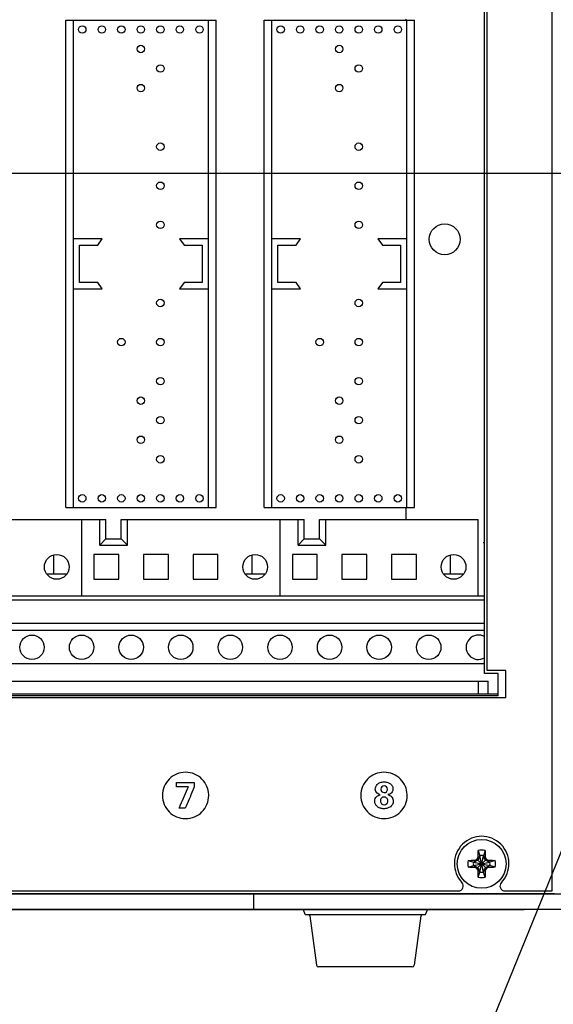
# Model space of a CAD drawing. Header units: inches. Extents: x 0 to 34, y 0 to 22.
# Tile 45 of 84: x 27.305 to 27.843, y 14.157 to 15.149. Entities that reach past the tile are written whole.
import ezdxf

# ---------------------------------------------------------------- set-up
doc = ezdxf.new("R2010")
doc.units = ezdxf.units.IN
doc.header["$LTSCALE"] = 1.87
doc.header["$MEASUREMENT"] = 0
doc.layers.get('0').update_dxf_attribs({"linetype": 'CONTINUOUS'})
for name, color, linetype in [('5_ALL_CURVES', 7, 'CONTINUOUS'), ('DATUMCURVES', 7, 'CONTINUOUS'), ('DETAIL', 7, 'CONTINUOUS'), ('DIMENSIONS', 7, 'CONTINUOUS'), ('TRASH', 7, 'CONTINUOUS')]:
    doc.layers.add(name, color=color, linetype=linetype)
doc.styles.get("Standard").update_dxf_attribs({"font": 'txt', "width": 0.8})
doc.dimstyles.new('DIMSTYLE_2', dxfattribs={"dimtxt": 0.125, "dimasz": 0.18, "dimexe": 0.18, "dimexo": 0.0625, "dimgap": 0.09, "dimtad": 0, "dimtih": 1, "dimtoh": 1, "dimlfac": 4, "dimzin": 4, "dimdsep": 46, "dimtxsty": 'STANDARD', "dimblk": '_FILLED', "dimblk1": '_FILLED', "dimblk2": '_FILLED', "dimcen": 0.09, "dimadec": 0, "dimazin": 0, "dimtp": 0.01, "dimtm": 0.01, "dimtfac": 1, "dimtofl": 0, "dimtmove": 0, "dimatfit": 3, "dimldrblk": '_FILLED', "dimfxl": 1, "dimtolj": 1, "dimtzin": 4, "dimarcsym": 0})

# ---------------------------------------------------------------- blocks, each defined once
blk = doc.blocks.new('_FILLED')
at = {"color": 0, "linetype": 'BYBLOCK'}
blk.add_solid([(0, 0), (-1, 0.1736), (-1, -0.1736)], dxfattribs=at)
blk = doc.blocks.new('*D23')
at = {"layer": 'DIMENSIONS', "color": 2, "linetype": 'CONTINUOUS'}
for p, q in [((23.69437, 15.99483), (23.69437, 16.35483)), ((25.32187, 15.99483), (23.56937, 15.99483)), ((28.25111, 15.48955), (23.56937, 15.48955)), ((23.69437, 15.48955), (23.69437, 15.12955))]:
    blk.add_line(p, q, dxfattribs=at)
at = {"layer": 'DIMENSIONS', "color": 2, "linetype": 'CONTINUOUS', "xscale": 0.18, "yscale": 0.18, "zscale": 0.18}
for p, rotation in [((23.69437, 15.99483), 270), ((23.69437, 15.48955), 90)]:
    blk.add_blockref('_FILLED', p, dxfattribs=dict(at, rotation=rotation))
at = {"layer": 'DIMENSIONS', "color": 2, "linetype": 'CONTINUOUS', "width": 0.8}
for s, p in [('2.02', (23.39437, 15.79797)), ('[', (23.39437, 15.61047)), (']', (23.89437, 15.61047)), ('51.3', (23.49437, 15.61047))]:
    blk.add_text(s, height=0.125, dxfattribs=at).set_placement(p)
blk = doc.blocks.new('*D24')
at = {"layer": 'DIMENSIONS', "color": 2, "linetype": 'CONTINUOUS'}
for p, q in [((22.94437, 15.99483), (22.94437, 16.35483)), ((25.32187, 15.99483), (22.81937, 15.99483)), ((28.27959, 14.9938), (22.81937, 14.9938)), ((22.94437, 14.9938), (22.94437, 14.6338))]:
    blk.add_line(p, q, dxfattribs=at)
at = {"layer": 'DIMENSIONS', "color": 2, "linetype": 'CONTINUOUS', "xscale": 0.18, "yscale": 0.18, "zscale": 0.18}
for p, rotation in [((22.94437, 15.99483), 270), ((22.94437, 14.9938), 90)]:
    blk.add_blockref('_FILLED', p, dxfattribs=dict(at, rotation=rotation))
at = {"layer": 'DIMENSIONS', "color": 2, "linetype": 'CONTINUOUS', "width": 0.8}
for s, p in [('4.00', (22.59437, 15.3653)), ('[', (22.59437, 15.1778)), (']', (23.19437, 15.1778)), ('101.7', (22.69437, 15.1778))]:
    blk.add_text(s, height=0.125, dxfattribs=at).set_placement(p)

msp = doc.modelspace()

# ---------------------------------------------------------------- linework, layer by layer
at = {"color": 7, "linetype": 'CONTINUOUS'}
for p, q in [((27.84137, 14.27083), (27.84137, 15.96883)), ((27.77337, 14.48997), (27.77337, 15.77668)), ((27.77587, 14.49283), (27.77587, 15.77933)), ((27.351, 14.65698), (27.351, 15.14812)), ((27.351, 15.14812), (27.50257, 15.14812)), ((27.35875, 14.65698), (27.35875, 15.14812)), ((27.49482, 14.65698), (27.49482, 15.14812)), ((27.50257, 14.65698), (27.50257, 15.14812)), ((27.551, 14.65698), (27.551, 15.14812)), ((27.551, 15.14812), (27.70257, 15.14812)), ((27.55875, 14.65698), (27.55875, 15.14812)), ((27.69482, 14.65698), (27.69482, 15.14812)), ((27.70257, 14.65698), (27.70257, 15.14812)), ((27.38775, 14.9278), (27.35875, 14.9278)), ((27.36487, 14.8838), (27.36487, 14.9213)), ((27.36487, 14.9213), (27.38325, 14.9213)), ((27.38325, 14.9213), (27.38775, 14.9278)), ((27.49482, 14.9278), (27.46582, 14.9278)), ((27.46582, 14.9278), (27.47032, 14.9213)), ((27.47032, 14.9213), (27.4887, 14.9213)), ((27.4887, 14.9213), (27.4887, 14.8838)), ((27.58775, 14.9278), (27.55875, 14.9278)), ((27.56487, 14.9213), (27.58325, 14.9213)), ((27.56487, 14.8838), (27.56487, 14.9213)), ((27.58325, 14.9213), (27.58775, 14.9278)), ((27.69482, 14.9278), (27.66582, 14.9278)), ((27.66582, 14.9278), (27.67032, 14.9213)), ((27.67032, 14.9213), (27.6887, 14.9213)), ((27.6887, 14.9213), (27.6887, 14.8838)), ((27.38325, 14.8838), (27.36487, 14.8838)), ((27.38775, 14.8773), (27.38325, 14.8838)), ((27.47032, 14.8838), (27.46582, 14.8773)), ((27.4887, 14.8838), (27.47032, 14.8838)), ((27.58325, 14.8838), (27.56487, 14.8838)), ((27.58775, 14.8773), (27.58325, 14.8838)), ((27.67032, 14.8838), (27.66582, 14.8773)), ((27.6887, 14.8838), (27.67032, 14.8838)), ((27.35875, 14.8773), (27.38775, 14.8773)), ((27.46582, 14.8773), (27.49482, 14.8773)), ((27.55875, 14.8773), (27.58775, 14.8773)), ((27.66582, 14.8773), (27.69482, 14.8773)), ((27.351, 14.65698), (27.50257, 14.65698)), ((27.551, 14.65698), (27.70257, 14.65698)), ((27.20702, 14.64508), (27.39152, 14.64508)), ((27.36702, 14.64508), (27.36702, 14.56782)), ((27.38527, 14.61914), (27.38527, 14.64508)), ((27.39152, 14.62539), (27.39152, 14.64508)), ((27.40702, 14.64508), (27.59152, 14.64508)), ((27.40702, 14.62539), (27.40702, 14.64508)), ((27.41327, 14.61914), (27.41327, 14.64508)), ((27.56702, 14.64508), (27.56702, 14.56782)), ((27.58527, 14.61914), (27.58527, 14.64508)), ((27.59152, 14.62539), (27.59152, 14.64508)), ((27.60702, 14.64508), (27.76702, 14.64508)), ((27.60702, 14.62539), (27.60702, 14.64508)), ((27.61327, 14.61914), (27.61327, 14.64508)), ((27.76702, 14.56782), (27.76702, 14.64508)), ((27.39152, 14.62539), (27.38527, 14.61914)), ((27.39152, 14.62539), (27.40702, 14.62539)), ((27.40702, 14.62539), (27.41327, 14.61914)), ((27.59152, 14.62539), (27.58527, 14.61914)), ((27.59152, 14.62539), (27.60702, 14.62539)), ((27.60702, 14.62539), (27.61327, 14.61914)), ((27.38527, 14.61914), (27.41327, 14.61914)), ((27.58527, 14.61914), (27.61327, 14.61914)), ((27.33902, 14.59032), (27.33902, 14.60932)), ((27.40452, 14.60982), (27.37952, 14.60982)), ((27.37952, 14.60982), (27.37952, 14.58482)), ((27.40452, 14.58482), (27.40452, 14.60982)), ((27.45452, 14.60982), (27.42952, 14.60982)), ((27.42952, 14.60982), (27.42952, 14.58482)), ((27.45452, 14.58482), (27.45452, 14.60982)), ((27.50452, 14.60982), (27.47952, 14.60982)), ((27.47952, 14.60982), (27.47952, 14.58482)), ((27.50452, 14.58482), (27.50452, 14.60982)), ((27.53902, 14.59032), (27.53902, 14.60932)), ((27.60452, 14.60982), (27.57952, 14.60982)), ((27.57952, 14.60982), (27.57952, 14.58482)), ((27.60452, 14.58482), (27.60452, 14.60982)), ((27.65452, 14.60982), (27.62952, 14.60982)), ((27.62952, 14.60982), (27.62952, 14.58482)), ((27.65452, 14.58482), (27.65452, 14.60982)), ((27.70452, 14.60982), (27.67952, 14.60982)), ((27.67952, 14.60982), (27.67952, 14.58482)), ((27.70452, 14.58482), (27.70452, 14.60982)), ((27.73902, 14.59032), (27.73902, 14.60932)), ((27.33184, 14.59032), (27.35219, 14.59032)), ((27.37952, 14.58482), (27.40452, 14.58482)), ((27.42952, 14.58482), (27.45452, 14.58482)), ((27.47952, 14.58482), (27.50452, 14.58482)), ((27.53184, 14.59032), (27.55219, 14.59032)), ((27.57952, 14.58482), (27.60452, 14.58482)), ((27.62952, 14.58482), (27.65452, 14.58482)), ((27.67952, 14.58482), (27.70452, 14.58482)), ((27.73184, 14.59032), (27.75219, 14.59032)), ((27.77337, 14.56772), (25.57037, 14.56772)), ((27.77337, 14.56379), (25.57037, 14.56379)), ((27.77337, 14.54016), (25.57037, 14.54016)), ((27.77337, 14.53321), (25.57037, 14.53321)), ((27.77337, 14.49975), (25.57037, 14.49975)), ((27.78687, 14.48997), (27.77337, 14.48997)), ((27.79487, 14.49283), (27.77587, 14.49283)), ((27.78687, 14.46747), (27.78687, 14.48997)), ((27.79487, 14.46533), (27.79487, 14.49283)), ((25.56953, 14.48209), (27.77703, 14.48209)), ((27.76703, 14.4693), (27.76703, 14.48209)), ((27.77703, 14.4693), (27.77703, 14.48209)), ((27.79487, 14.46533), (25.56787, 14.46533)), ((25.56953, 14.4693), (27.78687, 14.4693)), ((27.78687, 14.46747), (25.57037, 14.46747)), ((27.76865, 14.30563), (27.76652, 14.30193)), ((27.76669, 14.30467), (27.76865, 14.30563)), ((27.76696, 14.31156), (27.76865, 14.30631)), ((27.77209, 14.28984), (27.76865, 14.30631)), ((27.76865, 14.30631), (27.76865, 14.30563)), ((27.76865, 14.28984), (27.77209, 14.30631)), ((27.77209, 14.29053), (27.76865, 14.30563)), ((27.76865, 14.29053), (27.77209, 14.30563)), ((27.77378, 14.31156), (27.77209, 14.30631)), ((27.77209, 14.30563), (27.77209, 14.30631)), ((27.77405, 14.30467), (27.77209, 14.30563)), ((27.77423, 14.30193), (27.77209, 14.30563)), ((27.75689, 14.30149), (27.76213, 14.2998)), ((27.75689, 14.29467), (27.76213, 14.29636)), ((27.76213, 14.29636), (27.77861, 14.2998)), ((27.76282, 14.2998), (27.76213, 14.2998)), ((27.76213, 14.2998), (27.77861, 14.29636)), ((27.76213, 14.29636), (27.76282, 14.29636)), ((27.76652, 14.30193), (27.76282, 14.2998)), ((27.76282, 14.2998), (27.76378, 14.30176)), ((27.76282, 14.29636), (27.77792, 14.2998)), ((27.76282, 14.2998), (27.77792, 14.29636)), ((27.76282, 14.29636), (27.76652, 14.29422)), ((27.76378, 14.2944), (27.76282, 14.29636)), ((27.76562, 14.30283), (27.77513, 14.29332)), ((27.76562, 14.29332), (27.77513, 14.30283)), ((27.77792, 14.2998), (27.77423, 14.30193)), ((27.77423, 14.29422), (27.77792, 14.29636)), ((27.77696, 14.30176), (27.77792, 14.2998)), ((27.77792, 14.29636), (27.77696, 14.2944)), ((27.77861, 14.2998), (27.77792, 14.2998)), ((27.77792, 14.29636), (27.77861, 14.29636)), ((27.78385, 14.30149), (27.77861, 14.2998)), ((27.78385, 14.29467), (27.77861, 14.29636)), ((27.76652, 14.29422), (27.76865, 14.29053)), ((27.76865, 14.29053), (27.76669, 14.29149)), ((27.76696, 14.2846), (27.76865, 14.28984)), ((27.76865, 14.29053), (27.76865, 14.28984)), ((27.77209, 14.29053), (27.77423, 14.29422)), ((27.77405, 14.29149), (27.77209, 14.29053)), ((27.77209, 14.28984), (27.77209, 14.29053)), ((27.77378, 14.2846), (27.77209, 14.28984)), ((25.44062, 14.26783), (29.64062, 14.26783)), ((25.44687, 14.26833), (27.84387, 14.26833)), ((25.54382, 14.27083), (27.74692, 14.27083)), ((27.79382, 14.27083), (27.84137, 14.27083)), ((25.38437, 14.25233), (29.69687, 14.25233)), ((27.81312, 14.25183), (25.63437, 14.25183)), ((27.59232, 14.24716), (27.59062, 14.25183)), ((27.71345, 14.24683), (27.59279, 14.24683)), ((27.59702, 14.24575), (27.60401, 14.19605)), ((27.70922, 14.24575), (27.70224, 14.19605)), ((27.71392, 14.24716), (27.71562, 14.25183)), ((27.81312, 14.25233), (27.81312, 14.25183)), ((27.70025, 14.19433), (27.60599, 14.19433))]:
    msp.add_line(p, q, dxfattribs=at)
for centre, radius in [((27.36773, 15.13877), 0.00375), ((27.38741, 15.13877), 0.00375), ((27.4071, 15.13877), 0.00375), ((27.42678, 15.13877), 0.00375), ((27.44647, 15.13877), 0.00375), ((27.46615, 15.13877), 0.00375), ((27.48584, 15.13877), 0.00375), ((27.56773, 15.13877), 0.00375), ((27.58741, 15.13877), 0.00375), ((27.6071, 15.13877), 0.00375), ((27.62678, 15.13877), 0.00375), ((27.64647, 15.13877), 0.00375), ((27.66615, 15.13877), 0.00375), ((27.68584, 15.13877), 0.00375), ((27.42678, 15.11908), 0.00375), ((27.62678, 15.11908), 0.00375), ((27.44647, 15.0994), 0.00375), ((27.64647, 15.0994), 0.00375), ((27.42678, 15.07971), 0.00375), ((27.62678, 15.07971), 0.00375), ((27.44647, 15.02066), 0.00375), ((27.64647, 15.02066), 0.00375), ((27.44647, 14.98129), 0.00375), ((27.64647, 14.98129), 0.00375), ((27.44647, 14.94192), 0.00375), ((27.64647, 14.94192), 0.00375), ((27.73309, 14.92734), 0.01562), ((27.44647, 14.86318), 0.00375), ((27.64647, 14.86318), 0.00375), ((27.4071, 14.82381), 0.00375), ((27.44647, 14.82381), 0.00375), ((27.6071, 14.82381), 0.00375), ((27.64647, 14.82381), 0.00375), ((27.44647, 14.78444), 0.00375), ((27.64647, 14.78444), 0.00375), ((27.42678, 14.76475), 0.00375), ((27.62678, 14.76475), 0.00375), ((27.44647, 14.74507), 0.00375), ((27.64647, 14.74507), 0.00375), ((27.42678, 14.72538), 0.00375), ((27.62678, 14.72538), 0.00375), ((27.44647, 14.7057), 0.00375), ((27.64647, 14.7057), 0.00375), ((27.36773, 14.66633), 0.00375), ((27.38741, 14.66633), 0.00375), ((27.4071, 14.66633), 0.00375), ((27.42678, 14.66633), 0.00375), ((27.44647, 14.66633), 0.00375), ((27.46615, 14.66633), 0.00375), ((27.48584, 14.66633), 0.00375), ((27.56773, 14.66633), 0.00375), ((27.58741, 14.66633), 0.00375), ((27.6071, 14.66633), 0.00375), ((27.62678, 14.66633), 0.00375), ((27.64647, 14.66633), 0.00375), ((27.66615, 14.66633), 0.00375), ((27.68584, 14.66633), 0.00375), ((27.34202, 14.59732), 0.0125), ((27.54202, 14.59732), 0.0125), ((27.74202, 14.59732), 0.0125), ((27.31703, 14.51629), 0.0123), ((27.36703, 14.51629), 0.0123), ((27.41703, 14.51629), 0.0123), ((27.46703, 14.51629), 0.0123), ((27.51703, 14.51629), 0.0123), ((27.56703, 14.51629), 0.0123), ((27.61703, 14.51629), 0.0123), ((27.66703, 14.51629), 0.0123), ((27.71703, 14.51629), 0.0123), ((27.77037, 14.29808), 0.02461)]:
    msp.add_circle(centre, radius, dxfattribs=at)
for centre, radius, start, end in [((27.76703, 14.51629), 0.0123, 58.33678, 301.66322), ((27.77037, 14.29833), 0.0275, 316.18694, 223.81306), ((27.77037, 14.29808), 0.01391, 75.81313, 104.18687), ((27.77037, 14.29808), 0.00842, 78.18933, 101.81067), ((27.77037, 14.29808), 0.01391, 165.81313, 194.18687), ((27.77037, 14.29808), 0.00842, 168.18933, 191.81067), ((27.77037, 14.29808), 0.00842, 348.18933, 11.81067), ((27.77037, 14.29808), 0.01391, 345.81313, 14.18687), ((27.77037, 14.29808), 0.00842, 258.18933, 281.81067), ((27.74692, 14.27583), 0.005, 270, 43.81306), ((27.77037, 14.29808), 0.01391, 255.81313, 284.18687), ((27.79382, 14.27583), 0.005, 136.18694, 270), ((27.59279, 14.24733), 0.0005, 200, 270), ((27.59579, 14.24558), 0.00125, 8, 90), ((27.71046, 14.24558), 0.00125, 90, 172), ((27.71345, 14.24733), 0.0005, 270, 340), ((27.60599, 14.19633), 0.002, 188, 270), ((27.70025, 14.19633), 0.002, 270, 352)]:
    msp.add_arc(centre, radius, start, end, dxfattribs=at)
for points, knots in [([(27.76669, 14.30467), (27.7667, 14.30485), (27.76671, 14.30523), (27.76672, 14.30583), (27.76673, 14.30624), (27.76674, 14.30646)], [0, 0, 0, 0, 0.304476, 0.636203, 1, 1, 1, 1]), ([(27.76674, 14.30646), (27.76674, 14.30674), (27.76676, 14.30732), (27.76679, 14.30825), (27.76684, 14.30927), (27.76689, 14.31038), (27.76694, 14.31116), (27.76696, 14.31156)], [0, 0, 0, 0, 0.164165, 0.344085, 0.543583, 0.764145, 1, 1, 1, 1]), ([(27.77378, 14.31156), (27.7738, 14.31117), (27.77385, 14.3104), (27.77391, 14.30929), (27.77395, 14.30826), (27.77398, 14.30733), (27.774, 14.30674), (27.77401, 14.30646)], [0, 0, 0, 0, 0.230581, 0.451478, 0.653011, 0.834737, 1, 1, 1, 1]), ([(27.77401, 14.30646), (27.77401, 14.30624), (27.77402, 14.30583), (27.77404, 14.30523), (27.77405, 14.30485), (27.77405, 14.30467)], [0, 0, 0, 0, 0.363282, 0.695398, 1, 1, 1, 1]), ([(27.75689, 14.30149), (27.75728, 14.30151), (27.75805, 14.30156), (27.75916, 14.30161), (27.76019, 14.30165), (27.76112, 14.30169), (27.76171, 14.30171), (27.76199, 14.30171)], [0, 0, 0, 0, 0.230581, 0.451477, 0.653011, 0.834737, 1, 1, 1, 1]), ([(27.76199, 14.30171), (27.76221, 14.30172), (27.76262, 14.30173), (27.76322, 14.30174), (27.7636, 14.30175), (27.76378, 14.30176)], [0, 0, 0, 0, 0.363242, 0.695392, 1, 1, 1, 1]), ([(27.76378, 14.30176), (27.76393, 14.30185), (27.76424, 14.30203), (27.7647, 14.3023), (27.76516, 14.30256), (27.76547, 14.30274), (27.76562, 14.30283)], [0, 0, 0, 0, 0.250891, 0.501855, 0.751823, 1, 1, 1, 1]), ([(27.76562, 14.30283), (27.76571, 14.30298), (27.76589, 14.30329), (27.76615, 14.30375), (27.76642, 14.30421), (27.7666, 14.30452), (27.76669, 14.30467)], [0, 0, 0, 0, 0.249089, 0.499407, 0.750091, 1, 1, 1, 1]), ([(27.77405, 14.30467), (27.77414, 14.30452), (27.77432, 14.30421), (27.77459, 14.30375), (27.77486, 14.30329), (27.77504, 14.30298), (27.77513, 14.30283)], [0, 0, 0, 0, 0.25105, 0.502031, 0.751928, 1, 1, 1, 1]), ([(27.77513, 14.30283), (27.77528, 14.30274), (27.77558, 14.30256), (27.77604, 14.3023), (27.7765, 14.30203), (27.77681, 14.30185), (27.77696, 14.30176)], [0, 0, 0, 0, 0.249088, 0.499406, 0.75009, 1, 1, 1, 1]), ([(27.77696, 14.30176), (27.77715, 14.30175), (27.77753, 14.30174), (27.77812, 14.30173), (27.77854, 14.30172), (27.77875, 14.30171)], [0, 0, 0, 0, 0.304476, 0.636203, 1, 1, 1, 1]), ([(27.77875, 14.30171), (27.77903, 14.30171), (27.77962, 14.30169), (27.78054, 14.30166), (27.78156, 14.30161), (27.78268, 14.30156), (27.78345, 14.30151), (27.78385, 14.30149)], [0, 0, 0, 0, 0.164165, 0.344085, 0.543582, 0.764145, 1, 1, 1, 1]), ([(27.76199, 14.29444), (27.76171, 14.29445), (27.76112, 14.29447), (27.7602, 14.2945), (27.75918, 14.29454), (27.75807, 14.2946), (27.75729, 14.29464), (27.75689, 14.29467)], [0, 0, 0, 0, 0.164165, 0.344085, 0.543582, 0.764145, 1, 1, 1, 1]), ([(27.76378, 14.2944), (27.7636, 14.2944), (27.76322, 14.29441), (27.76262, 14.29443), (27.76221, 14.29444), (27.76199, 14.29444)], [0, 0, 0, 0, 0.304476, 0.636203, 1, 1, 1, 1]), ([(27.76562, 14.29332), (27.76547, 14.29341), (27.76516, 14.29359), (27.7647, 14.29386), (27.76424, 14.29413), (27.76393, 14.29431), (27.76378, 14.2944)], [0, 0, 0, 0, 0.249176, 0.499554, 0.750223, 1, 1, 1, 1]), ([(27.76669, 14.29149), (27.7666, 14.29164), (27.76642, 14.29195), (27.76615, 14.29241), (27.76588, 14.29287), (27.76571, 14.29317), (27.76562, 14.29332)], [0, 0, 0, 0, 0.251028, 0.502007, 0.751913, 1, 1, 1, 1]), ([(27.76674, 14.28969), (27.76673, 14.28991), (27.76672, 14.29033), (27.76671, 14.29092), (27.7667, 14.2913), (27.76669, 14.29149)], [0, 0, 0, 0, 0.363242, 0.695391, 1, 1, 1, 1]), ([(27.76696, 14.2846), (27.76694, 14.28499), (27.76689, 14.28575), (27.76684, 14.28686), (27.76679, 14.28789), (27.76676, 14.28882), (27.76674, 14.28941), (27.76674, 14.28969)], [0, 0, 0, 0, 0.230581, 0.451477, 0.653011, 0.834737, 1, 1, 1, 1]), ([(27.77401, 14.28969), (27.774, 14.28942), (27.77398, 14.28883), (27.77395, 14.28791), (27.77391, 14.28689), (27.77385, 14.28577), (27.77381, 14.285), (27.77378, 14.2846)], [0, 0, 0, 0, 0.164165, 0.344085, 0.543583, 0.764145, 1, 1, 1, 1]), ([(27.77405, 14.29149), (27.77405, 14.2913), (27.77404, 14.29092), (27.77402, 14.29033), (27.77401, 14.28991), (27.77401, 14.28969)], [0, 0, 0, 0, 0.304476, 0.636203, 1, 1, 1, 1]), ([(27.77513, 14.29332), (27.77504, 14.29317), (27.77486, 14.29286), (27.77459, 14.2924), (27.77432, 14.29195), (27.77414, 14.29164), (27.77405, 14.29149)], [0, 0, 0, 0, 0.249176, 0.499553, 0.750223, 1, 1, 1, 1]), ([(27.77696, 14.2944), (27.77681, 14.29431), (27.7765, 14.29413), (27.77604, 14.29386), (27.77558, 14.29359), (27.77528, 14.29341), (27.77513, 14.29332)], [0, 0, 0, 0, 0.251029, 0.502008, 0.751914, 1, 1, 1, 1]), ([(27.77875, 14.29444), (27.77854, 14.29444), (27.77812, 14.29443), (27.77753, 14.29441), (27.77715, 14.2944), (27.77696, 14.2944)], [0, 0, 0, 0, 0.363242, 0.695391, 1, 1, 1, 1]), ([(27.78385, 14.29467), (27.78346, 14.29464), (27.78269, 14.2946), (27.78159, 14.29454), (27.78056, 14.2945), (27.77963, 14.29447), (27.77904, 14.29445), (27.77875, 14.29444)], [0, 0, 0, 0, 0.230581, 0.451477, 0.653011, 0.834737, 1, 1, 1, 1])]:
    msp.add_open_spline(points, degree=3, knots=knots, dxfattribs=at)
at = {"layer": '5_ALL_CURVES', "color": 40, "linetype": 'CONTINUOUS'}
for p, q in [((27.69403, 15.1491), (27.69403, 15.14812)), ((27.69403, 14.65698), (27.69403, 14.64508))]:
    msp.add_line(p, q, dxfattribs=at)
at = {"layer": 'DATUMCURVES', "color": 40, "linetype": 'CONTINUOUS'}
for points in [[(27.77274, 14.6215, 1.71653), (27.77245, 14.6215, 1.71653), (27.77215, 14.6215, 1.71653), (27.77185, 14.6215, 1.71653)], [(27.66801, 14.36776, 1.71653), (27.6667, 14.36817, 1.71653), (27.66306, 14.3693, 1.71653), (27.66306, 14.37334, 1.71653)], [(27.68098, 14.37357, 1.71653), (27.68097, 14.37209, 1.71653), (27.67976, 14.36929, 1.71653), (27.67718, 14.36804, 1.71653), (27.67585, 14.36783, 1.71653)]]:
    msp.add_open_spline(points, degree=3, dxfattribs=at)
for points, knots in [([(27.49524, 14.36805, 1.71653), (27.49511, 14.37084, 1.71653), (27.49377, 14.3767, 1.71653), (27.48881, 14.38393, 1.71653), (27.4813, 14.38908, 1.71653), (27.47189, 14.39104, 1.71653), (27.46248, 14.38908, 1.71653), (27.45497, 14.38393, 1.71653), (27.44984, 14.37642, 1.71653), (27.44852, 14.37015, 1.71653), (27.44852, 14.36701, 1.71653)], [0, 0, 0, 0, 0.112705, 0.239499, 0.366292, 0.493086, 0.619814, 0.746543, 0.873271, 1, 1, 1, 1]), ([(27.69526, 14.36805, 1.71653), (27.69513, 14.37084, 1.71653), (27.69379, 14.3767, 1.71653), (27.68883, 14.38393, 1.71653), (27.68132, 14.38908, 1.71653), (27.67191, 14.39104, 1.71653), (27.66249, 14.38908, 1.71653), (27.65498, 14.38393, 1.71653), (27.64985, 14.37642, 1.71653), (27.64853, 14.37015, 1.71653), (27.64853, 14.36701, 1.71653)], [0, 0, 0, 0, 0.112676, 0.239437, 0.366197, 0.492958, 0.619718, 0.746479, 0.873239, 1, 1, 1, 1]), ([(27.46287, 14.38017, 1.71653), (27.4638, 14.38017, 1.71653), (27.46971, 14.38017, 1.71653), (27.47562, 14.38017, 1.71653), (27.48061, 14.38017, 1.71653)], [0, 0, 0, 0, 0.15625, 1, 1, 1, 1]), ([(27.46287, 14.37582, 1.71653), (27.46287, 14.37605, 1.71653), (27.46287, 14.3775, 1.71653), (27.46287, 14.37895, 1.71653), (27.46287, 14.38017, 1.71653)], [0, 0, 0, 0, 0.15625, 1, 1, 1, 1]), ([(27.47491, 14.37582, 1.71653), (27.47428, 14.37582, 1.71653), (27.47027, 14.37582, 1.71653), (27.46626, 14.37582, 1.71653), (27.46287, 14.37582, 1.71653)], [0, 0, 0, 0, 0.15625, 1, 1, 1, 1]), ([(27.46535, 14.35403, 1.71653), (27.46585, 14.35517, 1.71653), (27.46903, 14.36243, 1.71653), (27.47222, 14.36969, 1.71653), (27.47491, 14.37582, 1.71653)], [0, 0, 0, 0, 0.15625, 1, 1, 1, 1]), ([(27.48061, 14.37552, 1.71653), (27.48014, 14.3744, 1.71653), (27.47714, 14.36724, 1.71653), (27.47414, 14.36008, 1.71653), (27.47161, 14.35403, 1.71653)], [0, 0, 0, 0, 0.15625, 1, 1, 1, 1]), ([(27.48061, 14.38017, 1.71653), (27.48061, 14.37993, 1.71653), (27.48061, 14.37838, 1.71653), (27.48061, 14.37683, 1.71653), (27.48061, 14.37552, 1.71653)], [0, 0, 0, 0, 0.15625, 1, 1, 1, 1]), ([(27.66306, 14.37334, 1.71653), (27.66306, 14.37494, 1.71653), (27.66408, 14.37768, 1.71653), (27.66773, 14.38014, 1.71653), (27.67178, 14.38088, 1.71653), (27.67587, 14.38029, 1.71653), (27.67866, 14.37877, 1.71653), (27.68053, 14.37653, 1.71653), (27.681, 14.37453, 1.71653), (27.68098, 14.37357, 1.71653)], [0, 0, 0, 0, 0.274203, 0.411305, 0.548406, 0.661305, 0.774203, 0.887102, 1, 1, 1, 1]), ([(27.67555, 14.37327, 1.71653), (27.67555, 14.3743, 1.71653), (27.67465, 14.37598, 1.71653), (27.67198, 14.37682, 1.71653), (27.6694, 14.37593, 1.71653), (27.66863, 14.37414, 1.71653), (27.66865, 14.37317, 1.71653), (27.66865, 14.37313, 1.71653)], [0, 0, 0, 0, 0.238905, 0.47781, 0.732365, 0.986921, 1, 1, 1, 1]), ([(27.44852, 14.36701, 1.71653), (27.44852, 14.36387, 1.71653), (27.44984, 14.35759, 1.71653), (27.45497, 14.35009, 1.71653), (27.46248, 14.34494, 1.71653), (27.47189, 14.34298, 1.71653), (27.4813, 14.34494, 1.71653), (27.48881, 14.35009, 1.71653), (27.49396, 14.35759, 1.71653), (27.49534, 14.36422, 1.71653), (27.49526, 14.3677, 1.71653), (27.49524, 14.36805, 1.71653)], [0, 0, 0, 0, 0.123256, 0.246511, 0.369767, 0.493023, 0.616342, 0.73966, 0.862979, 0.986298, 1, 1, 1, 1]), ([(27.64853, 14.36701, 1.71653), (27.64853, 14.36387, 1.71653), (27.64985, 14.35759, 1.71653), (27.65498, 14.35009, 1.71653), (27.66249, 14.34494, 1.71653), (27.67191, 14.34298, 1.71653), (27.68132, 14.34494, 1.71653), (27.68883, 14.35009, 1.71653), (27.69398, 14.35759, 1.71653), (27.69536, 14.36422, 1.71653), (27.69528, 14.3677, 1.71653), (27.69526, 14.36805, 1.71653)], [0, 0, 0, 0, 0.123288, 0.246575, 0.369863, 0.493151, 0.616438, 0.739726, 0.863014, 0.986301, 1, 1, 1, 1]), ([(27.66837, 14.3541, 1.71653), (27.66824, 14.35414, 1.71653), (27.667, 14.35454, 1.71653), (27.66499, 14.35573, 1.71653), (27.6631, 14.35815, 1.71653), (27.66244, 14.36125, 1.71653), (27.66302, 14.364, 1.71653), (27.66518, 14.36677, 1.71653), (27.66703, 14.36742, 1.71653), (27.66801, 14.36776, 1.71653)], [0, 0, 0, 0, 0.015357, 0.153567, 0.291777, 0.429988, 0.563522, 0.697056, 1, 1, 1, 1]), ([(27.67573, 14.36161, 1.71653), (27.67573, 14.36218, 1.71653), (27.67552, 14.36328, 1.71653), (27.67439, 14.36486, 1.71653), (27.67186, 14.36577, 1.71653), (27.66899, 14.36461, 1.71653), (27.66822, 14.36249, 1.71653), (27.66824, 14.36141, 1.71653), (27.66824, 14.36135, 1.71653)], [0, 0, 0, 0, 0.117669, 0.235337, 0.470674, 0.727603, 0.984533, 1, 1, 1, 1]), ([(27.67585, 14.36783, 1.71653), (27.67637, 14.36768, 1.71653), (27.67775, 14.36735, 1.71653), (27.67996, 14.36561, 1.71653), (27.68111, 14.36316, 1.71653), (27.68152, 14.3594, 1.71653), (27.67957, 14.35597, 1.71653), (27.67543, 14.35398, 1.71653), (27.67172, 14.35345, 1.71653), (27.66938, 14.35379, 1.71653), (27.66837, 14.3541, 1.71653)], [0, 0, 0, 0, 0.106799, 0.213599, 0.283443, 0.353288, 0.616117, 0.747532, 0.878947, 1, 1, 1, 1]), ([(27.66865, 14.37313, 1.71653), (27.66868, 14.37232, 1.71653), (27.66932, 14.37061, 1.71653), (27.6719, 14.36955, 1.71653), (27.67431, 14.37039, 1.71653), (27.67535, 14.37177, 1.71653), (27.67554, 14.3728, 1.71653), (27.67555, 14.37327, 1.71653)], [0, 0, 0, 0, 0.248789, 0.512214, 0.756107, 0.878053, 1, 1, 1, 1]), ([(27.66824, 14.36135, 1.71653), (27.66826, 14.3608, 1.71653), (27.66851, 14.35965, 1.71653), (27.66971, 14.35812, 1.71653), (27.67185, 14.35734, 1.71653), (27.67419, 14.35805, 1.71653), (27.67546, 14.35961, 1.71653), (27.67573, 14.36096, 1.71653), (27.67573, 14.36161, 1.71653)], [0, 0, 0, 0, 0.121707, 0.256938, 0.527398, 0.763699, 0.88185, 1, 1, 1, 1]), ([(27.47161, 14.35403, 1.71653), (27.47128, 14.35403, 1.71653), (27.4692, 14.35403, 1.71653), (27.46711, 14.35403, 1.71653), (27.46535, 14.35403, 1.71653)], [0, 0, 0, 0, 0.15625, 1, 1, 1, 1])]:
    msp.add_open_spline(points, degree=3, knots=knots, dxfattribs=at)
at = {"layer": 'DETAIL', "color": 2, "linetype": 'CONTINUOUS'}
msp.add_line((28.21663, 15.21146), (27.49851, 13.44483), dxfattribs=at)
at = {"layer": 'TRASH', "color": 40, "linetype": 'CONTINUOUS'}
msp.add_line((27.54062, 14.25233), (27.54062, 14.26783), dxfattribs=at)

# ---------------------------------------------------------------- dimensions: what is measured, and where the dimension line sits
at = {"layer": 'DIMENSIONS', "color": 2, "linetype": 'CONTINUOUS'}
for base, p2, picture, middle in [((22.94437, 14.9938), (28.27959, 14.9938), '*D24', (22.94437, 15.33405)), ((23.69437, 15.48955), (28.25111, 15.48955), '*D23', (23.69437, 15.76672))]:
    dim = msp.add_linear_dim(base=base, p1=(25.32187, 15.99483), p2=p2, angle=270, dimstyle='DIMSTYLE_2', dxfattribs=at)
    dim.commit()
    dim.dimension.update_dxf_attribs({"geometry": picture, "text_midpoint": middle, "dimtype": 160})

doc.saveas('drawing.dxf')
